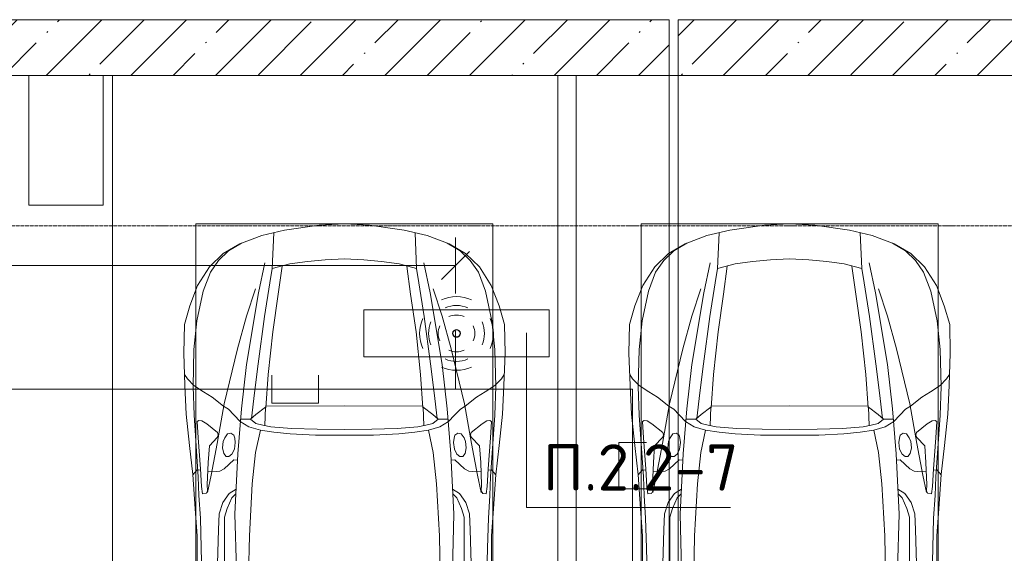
# Model space of a CAD drawing. Header units: millimetres. Extents: x -32229 to 288056, y -13689 to 125138.
# Tile 155 of 193: x 19185 to 24492, y 118485 to 121360. Entities that reach past the tile are written whole.
import ezdxf

# ---------------------------------------------------------------- set-up
doc = ezdxf.new("R2010")
doc.units = ezdxf.units.MM
doc.linetypes.add('ADSK_Линия сетки', pattern=[25, 20, -2.5, 0, -2.5])
for name, color, linetype, lineweight in [('A-ANNO-DIMS', 7, 'Continuous', 9), ('A-ANNO-DIMS-200', 7, 'Continuous', 9), ('A-ANNO-NOTE', 7, 'Continuous', 18), ('A-DETL-GENF', 7, 'Continuous', 18), ('A-DETL-THIN', 7, 'Continuous', 9), ('A-FLOR', 7, 'Continuous', 18), ('A-GENM', 7, 'Continuous', 18), ('A-WALL', 7, 'Continuous', 18), ('A-WALL-PATT', 7, 'Continuous', 40), ('C-PRKG', 7, 'Continuous', 18), ('G-ANNO-TEXT', 7, 'Continuous', 9), ('S-COLS', 7, 'Continuous', 18), ('S-GRID', 7, 'Continuous', 9)]:
    doc.layers.add(name, color=color, linetype=linetype, lineweight=lineweight)
doc.layers.add('A-DETL', color=7, linetype='Continuous', lineweight=9, true_color=0x00a600)
doc.styles.add('GOST Common_3', font='GOST_Common.ttf', dxfattribs={"width": 0.9, "height": 250})
doc.styles.add('ISOCPEUR', font='isocpeur.ttf', dxfattribs={"height": 250})
doc.dimstyles.new('ГОСТ_2_5_мм2', dxfattribs={"dimscale": 304.8, "dimtxt": 251.428749, "dimasz": 0.492126, "dimexe": 0.492126, "dimexo": 0.656168, "dimgap": 0.098425, "dimtad": 1, "dimdec": 0, "dimdsep": 46, "dimtxsty": 'GOST Common_3', "dimblk1": 'OBLIQUE', "dimblk2": 'OBLIQUE', "dimsah": 1, "dimcen": 0.09, "dimazin": 2, "dimtfac": 1, "dimtdec": 4, "dimtix": 1, "dimtmove": 0, "dimatfit": 3, "dimfxl": 1, "dimtvp": 1, "dimtolj": 1, "dimtzin": 0, "dimarcsym": 2})
pattern_1 = [(45, (0, 0), (-228.0985, 228.0985), []), (45, (228.1, 0), (-228.0985, 228.0985), [403.225, -80.645, 6.706, -73.939])]

# ---------------------------------------------------------------- blocks, each defined once
blk = doc.blocks.new('АР_Машиноместо - 4900x2400_М__5300х2500_-3113489--02 ЭО')
at = {"layer": 'A-DETL-GENF', "color": 253, "lineweight": 13, "true_color": 0xaaaaaa}
for p, q in [((927, 4466.6), (804.4, 4436.7)), ((1114.6, 4493), (927, 4466.6)), ((1250, 4500), (1114.6, 4493)), ((1250, 4500), (1385.4, 4493)), ((1385.4, 4493), (1573, 4466.6)), ((1573, 4466.6), (1695.6, 4436.7)), ((804.4, 4436.7), (686, 4391.6)), ((861.2, 4260.3), (869.3, 4451.1)), ((1638.8, 4260.3), (1630.7, 4451.1)), ((1695.6, 4436.7), (1814, 4391.6)), ((686, 4391.6), (596.3, 4340.6)), ((1814, 4391.6), (1903.7, 4340.6)), ((596.3, 4340.6), (522.5, 4267.9)), ((1146, 4306.7), (1050.4, 4297.3)), ((1250, 4312), (1146, 4306.7)), ((1250, 4312), (1354, 4306.7)), ((1354, 4306.7), (1449.6, 4297.3)), ((1903.7, 4340.6), (1977.5, 4267.9)), ((522.5, 4267.9), (458.6, 4167)), ((955.5, 4283.9), (861, 4259.4)), ((914, 4272.5), (893.6, 4121.6)), ((1050.4, 4297.3), (955.5, 4283.9)), ((1449.6, 4297.3), (1544.5, 4283.9)), ((1544.5, 4283.9), (1639, 4259.4)), ((1586, 4272.5), (1606.4, 4121.6)), ((1977.5, 4267.9), (2041.4, 4167)), ((458.6, 4167), (416.4, 4059.2)), ((2041.4, 4167), (2083.6, 4059.2)), ((893.6, 4121.6), (863.9, 3917.5)), ((1606.4, 4121.6), (1636.1, 3917.5)), ((416.4, 4059.2), (387.4, 3958.4)), ((2083.6, 4059.2), (2112.6, 3958.4)), ((387.4, 3958.4), (384, 3802.9)), ((2112.6, 3958.4), (2116, 3802.9)), ((863.9, 3917.5), (840.1, 3687.8)), ((1636.1, 3917.5), (1659.9, 3687.8)), ((384, 3802.9), (390.2, 3630)), ((2116, 3802.9), (2109.8, 3630)), ((403.8, 3665.5), (388.1, 3688.4)), ((438.6, 3629.8), (403.8, 3665.5)), ((840.1, 3687.8), (826.6, 3509.6)), ((1659.9, 3687.8), (1673.4, 3509.6)), ((2061.4, 3629.8), (2096.2, 3665.5)), ((2096.2, 3665.5), (2111.9, 3688.4)), ((390.2, 3630), (397.1, 3474.2)), ((491.4, 3594.2), (438.6, 3629.8)), ((2008.6, 3594.2), (2061.4, 3629.8)), ((2109.8, 3630), (2102.9, 3474.2)), ((537.9, 3567), (491.4, 3594.2)), ((598.3, 3518.6), (537.9, 3567)), ((1901.7, 3518.6), (1962.1, 3567)), ((1962.1, 3567), (2008.6, 3594.2)), ((624.9, 3501.2), (598.3, 3518.6)), ((676.4, 3260.1), (695.7, 3502.8)), ((773.2, 3472.4), (825.6, 3512.1)), ((825.6, 3512.1), (821, 3413)), ((1250, 3520.1), (827.2, 3517.2)), ((1250, 3520.1), (1672.8, 3517.2)), ((1674.4, 3512.1), (1679, 3413)), ((1726.8, 3472.4), (1674.4, 3512.1)), ((1823.6, 3260.1), (1804.3, 3502.8)), ((1875.1, 3501.2), (1901.7, 3518.6)), ((397.1, 3474.2), (415.7, 3305.9)), ((654.7, 3470.4), (624.9, 3501.2)), ((690.2, 3433.7), (654.7, 3470.4)), ((744.3, 3447), (773.2, 3472.4)), ((1755.7, 3447), (1726.8, 3472.4)), ((1809.8, 3433.7), (1845.3, 3470.4)), ((1845.3, 3470.4), (1875.1, 3501.2)), ((2102.9, 3474.2), (2084.3, 3305.9)), ((456.6, 3434.5), (466.2, 3441.1)), ((462.2, 3347.3), (456.6, 3434.5)), ((466.2, 3441.1), (481.5, 3439.1)), ((481.5, 3439.1), (508, 3422.8)), ((508, 3422.8), (566.8, 3375.1)), ((744.1, 3447.2), (691.3, 3447.2)), ((773, 3424.2), (744.1, 3447.2)), ((811.1, 3414.8), (773, 3424.2)), ((853.3, 3407.2), (811.1, 3414.8)), ((965.3, 3397.8), (853.3, 3407.2)), ((1102.5, 3394.3), (965.3, 3397.8)), ((1397.5, 3394.3), (1534.7, 3397.8)), ((1534.7, 3397.8), (1646.7, 3407.2)), ((1646.7, 3407.2), (1688.9, 3414.8)), ((1688.9, 3414.8), (1727, 3424.2)), ((1727, 3424.2), (1755.7, 3447)), ((1755.7, 3447.2), (1808.7, 3447.2)), ((1992, 3422.8), (1933.2, 3375.1)), ((2018.5, 3439.1), (1992, 3422.8)), ((2033.8, 3441.1), (2018.5, 3439.1)), ((2043.4, 3434.5), (2033.8, 3441.1)), ((2037.8, 3347.3), (2043.4, 3434.5)), ((474.8, 3179.9), (462.2, 3347.3)), ((564.6, 3349.7), (522.2, 3303.2)), ((569.7, 3360.7), (564.6, 3349.7)), ((566.8, 3375.1), (569.7, 3360.7)), ((597.1, 3327.4), (605.2, 3346.8)), ((605.2, 3346.8), (620, 3369.3)), ((620, 3369.3), (638.7, 3372.5)), ((638.7, 3372.5), (654.1, 3360.7)), ((654.1, 3360.7), (658.7, 3344.5)), ((658.7, 3344.5), (661.1, 3321.2)), ((1250, 3391.3), (1102.5, 3394.3)), ((1250, 3391.3), (1397.5, 3394.3)), ((1841.3, 3344.5), (1838.9, 3321.2)), ((1845.9, 3360.7), (1841.3, 3344.5)), ((1861.3, 3372.5), (1845.9, 3360.7)), ((1880, 3369.3), (1861.3, 3372.5)), ((1894.8, 3346.8), (1880, 3369.3)), ((1902.9, 3327.4), (1894.8, 3346.8)), ((1933.2, 3375.1), (1930.3, 3360.7)), ((1930.3, 3360.7), (1935.4, 3349.7)), ((1935.4, 3349.7), (1977.8, 3303.2)), ((2025.2, 3179.9), (2037.8, 3347.3)), ((415.7, 3305.9), (432.8, 3149.3)), ((522.2, 3303.2), (515.3, 3213.7)), ((593.6, 3292.5), (597.1, 3327.4)), ((599.8, 3262.3), (593.6, 3292.5)), ((661.1, 3321.2), (657.2, 3286.3)), ((1838.9, 3321.2), (1842.8, 3286.3)), ((1900.2, 3262.3), (1906.4, 3292.5)), ((1906.4, 3292.5), (1902.9, 3327.4)), ((1977.8, 3303.2), (1984.7, 3213.7)), ((2084.3, 3305.9), (2067.1, 3148.3)), ((612.1, 3245.7), (599.8, 3262.3)), ((626.8, 3246.1), (612.1, 3245.7)), ((643.2, 3259.9), (626.8, 3246.1)), ((657.2, 3286.3), (643.2, 3259.9)), ((659.3, 2936), (676.4, 3260.1)), ((1840.7, 2936), (1823.6, 3260.1)), ((1842.8, 3286.3), (1856.8, 3259.9)), ((1856.8, 3259.9), (1873.2, 3246.1)), ((1873.2, 3246.1), (1887.9, 3245.7)), ((1887.9, 3245.7), (1900.2, 3262.3)), ((515.3, 3213.7), (510.9, 3094.6)), ((654.5, 3228.1), (601.7, 3179.4)), ((674.6, 3227.6), (654.5, 3228.1)), ((1825.4, 3227.6), (1845.5, 3228.1)), ((1845.5, 3228.1), (1898.3, 3179.4)), ((1984.7, 3213.7), (1989.1, 3094.6)), ((432.8, 3149.3), (446, 2964.8)), ((456.9, 3174.2), (432.9, 3148.3)), ((475.2, 3173.5), (456.9, 3174.2)), ((480.8, 3085), (474.8, 3179.9)), ((558.4, 3165.4), (513.6, 3168)), ((579.5, 3167.7), (558.4, 3165.4)), ((601.7, 3179.4), (579.5, 3167.7)), ((1898.3, 3179.4), (1920.5, 3167.7)), ((1920.5, 3167.7), (1941.6, 3165.4)), ((1941.6, 3165.4), (1986.4, 3168)), ((2019.2, 3085), (2025.2, 3179.9)), ((2024.8, 3173.5), (2043.1, 3174.2)), ((2043.1, 3174.2), (2067.1, 3148.3)), ((2067.2, 3149.3), (2054, 2964.8)), ((485.6, 3046.1), (480.8, 3085)), ((510.9, 3094.6), (512.2, 3061.4)), ((1989.1, 3094.6), (1987.8, 3061.4)), ((2014.4, 3046.1), (2019.2, 3085)), ((504.5, 3046.6), (485.6, 3046.1)), ((512.2, 3061.4), (504.5, 3046.6)), ((665.1, 3046.1), (643.6, 3024.6)), ((1834.9, 3046.1), (1856.4, 3024.6)), ((1987.8, 3061.4), (1995.5, 3046.6)), ((1995.5, 3046.6), (2014.4, 3046.1)), ((643.6, 3024.6), (618.7, 2966.7)), ((1856.4, 3024.6), (1881.3, 2966.7)), ((446, 2964.8), (456.1, 2818.3)), ((618.7, 2966.7), (604.4, 2919.4)), ((604.4, 2919.4), (604.4, 2850.8)), ((667.8, 2638.3), (659.3, 2936)), ((1832.2, 2638.3), (1840.7, 2936)), ((1881.3, 2966.7), (1895.6, 2919.4)), ((1895.6, 2919.4), (1895.6, 2850.8)), ((2054, 2964.8), (2043.9, 2818.3)), ((456.1, 2818.3), (456.8, 2613.6)), ((604.4, 2850.8), (603.5, 2534.3)), ((1895.6, 2850.8), (1896.5, 2534.3)), ((2043.9, 2818.3), (2043.2, 2613.6))]:
    blk.add_line(p, q, dxfattribs=at)
at = {"layer": 'A-DETL-GENF', "color": 254, "lineweight": 13, "true_color": 0xd4d4d4}
for p, q in [((625, 4354.8), (571.5, 4303.1)), ((696.3, 4395.8), (625, 4354.8)), ((1803.7, 4395.8), (1875, 4354.8)), ((1875, 4354.8), (1928.5, 4303.1)), ((571.5, 4303.1), (527.8, 4239.8)), ((1928.5, 4303.1), (1972.2, 4239.8)), ((786.9, 4128.3), (821.1, 4289.8)), ((849, 4182.8), (861.2, 4260.3)), ((1651, 4182.8), (1638.8, 4260.3)), ((1713.1, 4128.3), (1678.9, 4289.8)), ((527.8, 4239.8), (488.6, 4138.1)), ((1972.2, 4239.8), (2011.4, 4138.1)), ((722.7, 4001.8), (771.7, 4149.8)), ((819.4, 4000.8), (849, 4182.8)), ((1680.6, 4000.8), (1651, 4182.8)), ((1777.3, 4001.8), (1728.3, 4149.8)), ((488.6, 4138.1), (454.7, 3976.8)), ((723.2, 3741.5), (786.9, 4128.3)), ((1776.8, 3741.5), (1713.1, 4128.3)), ((2011.4, 4138.1), (2045.3, 3976.8)), ((673.6, 3827.1), (722.7, 4001.8)), ((785.7, 3746.6), (819.4, 4000.8)), ((1714.3, 3746.6), (1680.6, 4000.8)), ((1826.4, 3827.1), (1777.3, 4001.8)), ((454.7, 3976.8), (438.6, 3823.4)), ((2045.3, 3976.8), (2061.4, 3823.4)), ((438.6, 3823.4), (434.2, 3623.7)), ((602.3, 3530.2), (673.6, 3827.1)), ((1897.7, 3530.2), (1826.4, 3827.1)), ((2061.4, 3823.4), (2065.8, 3623.7)), ((695.7, 3502.8), (723.2, 3741.5)), ((765.5, 3589.1), (785.7, 3746.6)), ((1734.5, 3589.1), (1714.3, 3746.6)), ((1804.3, 3502.8), (1776.8, 3741.5)), ((434.2, 3623.7), (439.5, 3468.5)), ((2065.8, 3623.7), (2060.5, 3468.5)), ((749.1, 3450.8), (765.5, 3589.1)), ((1750.9, 3450.8), (1734.5, 3589.1)), ((564, 3316.2), (602.3, 3530.2)), ((1936, 3316.2), (1897.7, 3530.2)), ((439.5, 3468.5), (462, 3136.6)), ((2060.5, 3468.5), (2038, 3136.6)), ((734.6, 3405.8), (688.5, 3435.5)), ((797.1, 3388.2), (734.6, 3405.8)), ((1702.9, 3388.2), (1765.4, 3405.8)), ((1765.4, 3405.8), (1811.5, 3435.5)), ((771.7, 3268.5), (797.1, 3388.2)), ((870, 3377.1), (797.1, 3388.2)), ((957.1, 3368.9), (870, 3377.1)), ((1093.5, 3360.7), (957.1, 3368.9)), ((1250, 3360.7), (1093.5, 3360.7)), ((1250, 3360.7), (1406.5, 3360.7)), ((1406.5, 3360.7), (1542.9, 3368.9)), ((1542.9, 3368.9), (1630, 3377.1)), ((1630, 3377.1), (1702.9, 3388.2)), ((1728.3, 3268.5), (1702.9, 3388.2)), ((532.7, 3145.9), (564, 3316.2)), ((1967.3, 3145.9), (1936, 3316.2)), ((752.8, 3099), (771.7, 3268.5)), ((1747.2, 3099), (1728.3, 3268.5)), ((462, 3136.6), (466.3, 3036.3)), ((512.5, 3053.2), (532.7, 3145.9)), ((1987.5, 3053.2), (1967.3, 3145.9)), ((2038, 3136.6), (2033.7, 3036.3)), ((737.8, 2818.3), (752.8, 3099)), ((1762.2, 2818.3), (1747.2, 3099)), ((466.3, 3036.3), (473.9, 2913.7)), ((595.2, 2997.9), (629, 3048.1)), ((629, 3048.1), (666.7, 3069.7)), ((1871, 3048.1), (1833.3, 3069.7)), ((1904.8, 2997.9), (1871, 3048.1)), ((2033.7, 3036.3), (2026.1, 2913.7)), ((575.7, 2937.4), (595.2, 2997.9)), ((1924.3, 2937.4), (1904.8, 2997.9)), ((571.6, 2853.3), (575.7, 2937.4)), ((1928.4, 2853.3), (1924.3, 2937.4)), ((473.9, 2913.7), (477.8, 2754.7)), ((2026.1, 2913.7), (2022.2, 2754.7)), ((564.4, 2580.5), (571.6, 2853.3)), ((733.8, 2606.7), (737.8, 2818.3)), ((1766.2, 2606.7), (1762.2, 2818.3)), ((1935.6, 2580.5), (1928.4, 2853.3)), ((477.8, 2754.7), (483.3, 2571.4)), ((2022.2, 2754.7), (2016.7, 2571.4))]:
    blk.add_line(p, q, dxfattribs=at)
at = {"layer": 'C-PRKG', "color": 253, "lineweight": 13, "true_color": 0xaaaaaa}
for p, q in [((0, 0), (0, 5300)), ((2500, 0), (2500, 5300)), ((450, 4500), (2050, 4500)), ((450, 800), (450, 4500)), ((2050, 800), (2050, 4500))]:
    blk.add_line(p, q, dxfattribs=at)
blk = doc.blocks.new('АР_Машиноместо - 4900x2400_М__5300х2500_-V74--02 ЭО')
at = {"layer": 'A-DETL-GENF', "color": 253, "lineweight": 13, "true_color": 0xaaaaaa}
for p, q in [((604.4, -2850.8), (603.5, -2534.3)), ((1895.6, -2850.8), (1896.5, -2534.3)), ((456.1, -2818.3), (456.8, -2613.6)), ((667.8, -2638.3), (659.3, -2936)), ((1832.2, -2638.3), (1840.7, -2936)), ((2043.9, -2818.3), (2043.2, -2613.6)), ((446, -2964.8), (456.1, -2818.3)), ((604.4, -2919.4), (604.4, -2850.8)), ((1895.6, -2919.4), (1895.6, -2850.8)), ((2054, -2964.8), (2043.9, -2818.3)), ((432.8, -3149.3), (446, -2964.8)), ((618.7, -2966.7), (604.4, -2919.4)), ((643.6, -3024.6), (618.7, -2966.7)), ((659.3, -2936), (676.4, -3260.1)), ((1840.7, -2936), (1823.6, -3260.1)), ((1856.4, -3024.6), (1881.3, -2966.7)), ((1881.3, -2966.7), (1895.6, -2919.4)), ((2067.2, -3149.3), (2054, -2964.8)), ((665.1, -3046.1), (643.6, -3024.6)), ((1834.9, -3046.1), (1856.4, -3024.6)), ((485.6, -3046.1), (480.8, -3085)), ((504.5, -3046.6), (485.6, -3046.1)), ((512.2, -3061.4), (504.5, -3046.6)), ((510.9, -3094.6), (512.2, -3061.4)), ((1987.8, -3061.4), (1995.5, -3046.6)), ((1989.1, -3094.6), (1987.8, -3061.4)), ((1995.5, -3046.6), (2014.4, -3046.1)), ((2014.4, -3046.1), (2019.2, -3085)), ((480.8, -3085), (474.8, -3179.9)), ((515.3, -3213.7), (510.9, -3094.6)), ((1984.7, -3213.7), (1989.1, -3094.6)), ((2019.2, -3085), (2025.2, -3179.9)), ((415.7, -3305.9), (432.8, -3149.3)), ((456.9, -3174.2), (432.9, -3148.3)), ((475.2, -3173.5), (456.9, -3174.2)), ((474.8, -3179.9), (462.2, -3347.3)), ((558.4, -3165.4), (513.6, -3168)), ((579.5, -3167.7), (558.4, -3165.4)), ((601.7, -3179.4), (579.5, -3167.7)), ((654.5, -3228.1), (601.7, -3179.4)), ((1845.5, -3228.1), (1898.3, -3179.4)), ((1898.3, -3179.4), (1920.5, -3167.7)), ((1920.5, -3167.7), (1941.6, -3165.4)), ((1941.6, -3165.4), (1986.4, -3168)), ((2024.8, -3173.5), (2043.1, -3174.2)), ((2025.2, -3179.9), (2037.8, -3347.3)), ((2043.1, -3174.2), (2067.1, -3148.3)), ((2084.3, -3305.9), (2067.1, -3148.3)), ((522.2, -3303.2), (515.3, -3213.7)), ((674.6, -3227.6), (654.5, -3228.1)), ((1825.4, -3227.6), (1845.5, -3228.1)), ((1977.8, -3303.2), (1984.7, -3213.7)), ((599.8, -3262.3), (593.6, -3292.5)), ((612.1, -3245.7), (599.8, -3262.3)), ((626.8, -3246.1), (612.1, -3245.7)), ((643.2, -3259.9), (626.8, -3246.1)), ((657.2, -3286.3), (643.2, -3259.9)), ((661.1, -3321.2), (657.2, -3286.3)), ((676.4, -3260.1), (695.7, -3502.8)), ((1823.6, -3260.1), (1804.3, -3502.8)), ((1838.9, -3321.2), (1842.8, -3286.3)), ((1842.8, -3286.3), (1856.8, -3259.9)), ((1856.8, -3259.9), (1873.2, -3246.1)), ((1873.2, -3246.1), (1887.9, -3245.7)), ((1887.9, -3245.7), (1900.2, -3262.3)), ((1900.2, -3262.3), (1906.4, -3292.5)), ((397.1, -3474.2), (415.7, -3305.9)), ((564.6, -3349.7), (522.2, -3303.2)), ((593.6, -3292.5), (597.1, -3327.4)), ((597.1, -3327.4), (605.2, -3346.8)), ((658.7, -3344.5), (661.1, -3321.2)), ((1841.3, -3344.5), (1838.9, -3321.2)), ((1902.9, -3327.4), (1894.8, -3346.8)), ((1906.4, -3292.5), (1902.9, -3327.4)), ((1935.4, -3349.7), (1977.8, -3303.2)), ((2102.9, -3474.2), (2084.3, -3305.9)), ((462.2, -3347.3), (456.6, -3434.5)), ((508, -3422.8), (566.8, -3375.1)), ((569.7, -3360.7), (564.6, -3349.7)), ((566.8, -3375.1), (569.7, -3360.7)), ((605.2, -3346.8), (620, -3369.3)), ((620, -3369.3), (638.7, -3372.5)), ((638.7, -3372.5), (654.1, -3360.7)), ((654.1, -3360.7), (658.7, -3344.5)), ((1102.5, -3394.3), (965.3, -3397.8)), ((1250, -3391.3), (1102.5, -3394.3)), ((1250, -3391.3), (1397.5, -3394.3)), ((1397.5, -3394.3), (1534.7, -3397.8)), ((1845.9, -3360.7), (1841.3, -3344.5)), ((1861.3, -3372.5), (1845.9, -3360.7)), ((1880, -3369.3), (1861.3, -3372.5)), ((1894.8, -3346.8), (1880, -3369.3)), ((1930.3, -3360.7), (1935.4, -3349.7)), ((1933.2, -3375.1), (1930.3, -3360.7)), ((1992, -3422.8), (1933.2, -3375.1)), ((2037.8, -3347.3), (2043.4, -3434.5)), ((456.6, -3434.5), (466.2, -3441.1)), ((466.2, -3441.1), (481.5, -3439.1)), ((481.5, -3439.1), (508, -3422.8)), ((690.2, -3433.7), (654.7, -3470.4)), ((744.1, -3447.2), (691.3, -3447.2)), ((773, -3424.2), (744.1, -3447.2)), ((744.3, -3447), (773.2, -3472.4)), ((811.1, -3414.8), (773, -3424.2)), ((853.3, -3407.2), (811.1, -3414.8)), ((825.6, -3512.1), (821, -3413)), ((965.3, -3397.8), (853.3, -3407.2)), ((1534.7, -3397.8), (1646.7, -3407.2)), ((1646.7, -3407.2), (1688.9, -3414.8)), ((1674.4, -3512.1), (1679, -3413)), ((1688.9, -3414.8), (1727, -3424.2)), ((1755.7, -3447), (1726.8, -3472.4)), ((1727, -3424.2), (1755.7, -3447)), ((1755.7, -3447.2), (1808.7, -3447.2)), ((1809.8, -3433.7), (1845.3, -3470.4)), ((2018.5, -3439.1), (1992, -3422.8)), ((2033.8, -3441.1), (2018.5, -3439.1)), ((2043.4, -3434.5), (2033.8, -3441.1)), ((390.2, -3630), (397.1, -3474.2)), ((624.9, -3501.2), (598.3, -3518.6)), ((654.7, -3470.4), (624.9, -3501.2)), ((773.2, -3472.4), (825.6, -3512.1)), ((1726.8, -3472.4), (1674.4, -3512.1)), ((1845.3, -3470.4), (1875.1, -3501.2)), ((1875.1, -3501.2), (1901.7, -3518.6)), ((2109.8, -3630), (2102.9, -3474.2)), ((598.3, -3518.6), (537.9, -3567)), ((840.1, -3687.8), (826.6, -3509.6)), ((1250, -3520.1), (827.2, -3517.2)), ((1250, -3520.1), (1672.8, -3517.2)), ((1659.9, -3687.8), (1673.4, -3509.6)), ((1901.7, -3518.6), (1962.1, -3567)), ((491.4, -3594.2), (438.6, -3629.8)), ((537.9, -3567), (491.4, -3594.2)), ((1962.1, -3567), (2008.6, -3594.2)), ((2008.6, -3594.2), (2061.4, -3629.8)), ((384, -3802.9), (390.2, -3630)), ((438.6, -3629.8), (403.8, -3665.5)), ((2061.4, -3629.8), (2096.2, -3665.5)), ((2116, -3802.9), (2109.8, -3630)), ((403.8, -3665.5), (388.1, -3688.4)), ((863.9, -3917.5), (840.1, -3687.8)), ((1636.1, -3917.5), (1659.9, -3687.8)), ((2096.2, -3665.5), (2111.9, -3688.4)), ((387.4, -3958.4), (384, -3802.9)), ((2112.6, -3958.4), (2116, -3802.9)), ((893.6, -4121.6), (863.9, -3917.5)), ((1606.4, -4121.6), (1636.1, -3917.5)), ((416.4, -4059.2), (387.4, -3958.4)), ((2083.6, -4059.2), (2112.6, -3958.4)), ((458.6, -4167), (416.4, -4059.2)), ((2041.4, -4167), (2083.6, -4059.2)), ((914, -4272.5), (893.6, -4121.6)), ((1586, -4272.5), (1606.4, -4121.6)), ((522.5, -4267.9), (458.6, -4167)), ((1977.5, -4267.9), (2041.4, -4167)), ((596.3, -4340.6), (522.5, -4267.9)), ((955.5, -4283.9), (861, -4259.4)), ((861.2, -4260.3), (869.3, -4451.1)), ((1050.4, -4297.3), (955.5, -4283.9)), ((1146, -4306.7), (1050.4, -4297.3)), ((1354, -4306.7), (1449.6, -4297.3)), ((1449.6, -4297.3), (1544.5, -4283.9)), ((1544.5, -4283.9), (1639, -4259.4)), ((1638.8, -4260.3), (1630.7, -4451.1)), ((1903.7, -4340.6), (1977.5, -4267.9)), ((686, -4391.6), (596.3, -4340.6)), ((1250, -4312), (1146, -4306.7)), ((1250, -4312), (1354, -4306.7)), ((1814, -4391.6), (1903.7, -4340.6)), ((804.4, -4436.7), (686, -4391.6)), ((1695.6, -4436.7), (1814, -4391.6)), ((927, -4466.6), (804.4, -4436.7)), ((1573, -4466.6), (1695.6, -4436.7)), ((1114.6, -4493), (927, -4466.6)), ((1250, -4500), (1114.6, -4493)), ((1250, -4500), (1385.4, -4493)), ((1385.4, -4493), (1573, -4466.6))]:
    blk.add_line(p, q, dxfattribs=at)
at = {"layer": 'A-DETL-GENF', "color": 254, "lineweight": 13, "true_color": 0xd4d4d4}
for p, q in [((477.8, -2754.7), (483.3, -2571.4)), ((564.4, -2580.5), (571.6, -2853.3)), ((1935.6, -2580.5), (1928.4, -2853.3)), ((2022.2, -2754.7), (2016.7, -2571.4)), ((733.8, -2606.7), (737.8, -2818.3)), ((1766.2, -2606.7), (1762.2, -2818.3)), ((473.9, -2913.7), (477.8, -2754.7)), ((2026.1, -2913.7), (2022.2, -2754.7)), ((571.6, -2853.3), (575.7, -2937.4)), ((737.8, -2818.3), (752.8, -3099)), ((1762.2, -2818.3), (1747.2, -3099)), ((1928.4, -2853.3), (1924.3, -2937.4)), ((466.3, -3036.3), (473.9, -2913.7)), ((2033.7, -3036.3), (2026.1, -2913.7)), ((575.7, -2937.4), (595.2, -2997.9)), ((1924.3, -2937.4), (1904.8, -2997.9)), ((595.2, -2997.9), (629, -3048.1)), ((1904.8, -2997.9), (1871, -3048.1)), ((462, -3136.6), (466.3, -3036.3)), ((512.5, -3053.2), (532.7, -3145.9)), ((629, -3048.1), (666.7, -3069.7)), ((1871, -3048.1), (1833.3, -3069.7)), ((1987.5, -3053.2), (1967.3, -3145.9)), ((2038, -3136.6), (2033.7, -3036.3)), ((752.8, -3099), (771.7, -3268.5)), ((1747.2, -3099), (1728.3, -3268.5)), ((439.5, -3468.5), (462, -3136.6)), ((532.7, -3145.9), (564, -3316.2)), ((1967.3, -3145.9), (1936, -3316.2)), ((2060.5, -3468.5), (2038, -3136.6)), ((771.7, -3268.5), (797.1, -3388.2)), ((1728.3, -3268.5), (1702.9, -3388.2)), ((564, -3316.2), (602.3, -3530.2)), ((1936, -3316.2), (1897.7, -3530.2)), ((797.1, -3388.2), (734.6, -3405.8)), ((870, -3377.1), (797.1, -3388.2)), ((957.1, -3368.9), (870, -3377.1)), ((1093.5, -3360.7), (957.1, -3368.9)), ((1250, -3360.7), (1093.5, -3360.7)), ((1250, -3360.7), (1406.5, -3360.7)), ((1406.5, -3360.7), (1542.9, -3368.9)), ((1542.9, -3368.9), (1630, -3377.1)), ((1630, -3377.1), (1702.9, -3388.2)), ((1702.9, -3388.2), (1765.4, -3405.8)), ((734.6, -3405.8), (688.5, -3435.5)), ((1765.4, -3405.8), (1811.5, -3435.5)), ((434.2, -3623.7), (439.5, -3468.5)), ((749.1, -3450.8), (765.5, -3589.1)), ((1750.9, -3450.8), (1734.5, -3589.1)), ((2065.8, -3623.7), (2060.5, -3468.5)), ((602.3, -3530.2), (673.6, -3827.1)), ((695.7, -3502.8), (723.2, -3741.5)), ((1804.3, -3502.8), (1776.8, -3741.5)), ((1897.7, -3530.2), (1826.4, -3827.1)), ((765.5, -3589.1), (785.7, -3746.6)), ((1734.5, -3589.1), (1714.3, -3746.6)), ((438.6, -3823.4), (434.2, -3623.7)), ((2061.4, -3823.4), (2065.8, -3623.7)), ((723.2, -3741.5), (786.9, -4128.3)), ((785.7, -3746.6), (819.4, -4000.8)), ((1714.3, -3746.6), (1680.6, -4000.8)), ((1776.8, -3741.5), (1713.1, -4128.3)), ((454.7, -3976.8), (438.6, -3823.4)), ((673.6, -3827.1), (722.7, -4001.8)), ((1826.4, -3827.1), (1777.3, -4001.8)), ((2045.3, -3976.8), (2061.4, -3823.4)), ((488.6, -4138.1), (454.7, -3976.8)), ((2011.4, -4138.1), (2045.3, -3976.8)), ((722.7, -4001.8), (771.7, -4149.8)), ((819.4, -4000.8), (849, -4182.8)), ((1680.6, -4000.8), (1651, -4182.8)), ((1777.3, -4001.8), (1728.3, -4149.8)), ((527.8, -4239.8), (488.6, -4138.1)), ((786.9, -4128.3), (821.1, -4289.8)), ((1713.1, -4128.3), (1678.9, -4289.8)), ((1972.2, -4239.8), (2011.4, -4138.1)), ((849, -4182.8), (861.2, -4260.3)), ((1651, -4182.8), (1638.8, -4260.3)), ((571.5, -4303.1), (527.8, -4239.8)), ((1928.5, -4303.1), (1972.2, -4239.8)), ((625, -4354.8), (571.5, -4303.1)), ((1875, -4354.8), (1928.5, -4303.1)), ((696.3, -4395.8), (625, -4354.8)), ((1803.7, -4395.8), (1875, -4354.8))]:
    blk.add_line(p, q, dxfattribs=at)
at = {"layer": 'C-PRKG', "color": 253, "lineweight": 13, "true_color": 0xaaaaaa}
for p, q in [((2500, 0), (2500, -5300)), ((450, -800), (450, -4500)), ((2050, -800), (2050, -4500)), ((450, -4500), (2050, -4500)), ((1900, -5300), (1850, -5300))]:
    blk.add_line(p, q, dxfattribs=at)
blk = doc.blocks.new('АР-Заполнение деф_ шва - Д_ш_-4425143--02 ЭО')
at = {"layer": 'A-GENM', "color": 253, "lineweight": 13, "true_color": 0xaaaaaa}
for p, q in [((0, 25), (24910, 25)), ((0, -25), (24910, -25))]:
    blk.add_line(p, q, dxfattribs=at)
blk = doc.blocks.new('Наметкина 10_РД_АР_П_rvt-1--02 ЭО')
at = {"layer": 'A-WALL-PATT', "lineweight": 5, "true_color": 0xaaaaaa}
h = blk.add_hatch(dxfattribs=at)
h.set_pattern_fill('FP_3', color=253, style=0, pattern_type=2)
h.set_pattern_definition(pattern_1)
h.paths.add_polyline_path([(22685.3, 121060), (22685.3, 121360), (18985.3, 121360), (18985.3, 121060), (19635.3, 121060)])
h = blk.add_hatch(dxfattribs=at)
h.set_pattern_fill('FP_3', color=253, style=0, pattern_type=2)
h.set_pattern_definition(pattern_1)
h.paths.add_polyline_path([(24735.3, 121060), (24735.3, 121360), (22735.3, 121360), (22735.3, 121060), (23051.2, 121060)])
at = {"layer": 'A-FLOR', "color": 253, "lineweight": 13, "true_color": 0xaaaaaa}
for p, q in [((22685.3, 115460), (22685.3, 121060)), ((22735.3, 121060), (22735.3, 115460))]:
    blk.add_line(p, q, dxfattribs=at)
at = {"layer": 'A-WALL', "color": 253, "lineweight": 13, "true_color": 0xaaaaaa}
for p, q in [((22685.3, 121360), (18985.3, 121360)), ((22685.3, 121060), (22685.3, 121360)), ((24735.3, 121360), (22735.3, 121360)), ((22735.3, 121360), (22735.3, 121060)), ((18985.3, 121060), (19235.3, 121060)), ((19235.3, 121060), (19635.3, 121060)), ((19635.3, 121060), (22685.3, 121060)), ((22735.3, 121060), (24735.3, 121060))]:
    blk.add_line(p, q, dxfattribs=at)
at = {"layer": 'S-COLS', "color": 253, "lineweight": 15, "true_color": 0xaaaaaa}
for p, q in [((19635.3, 121060), (19235.3, 121060)), ((19235.3, 121060), (19235.3, 120360)), ((19635.3, 120360), (19635.3, 121060)), ((19235.3, 120360), (19635.3, 120360))]:
    blk.add_line(p, q, dxfattribs=at)
at = {"layer": 'A-GENM', "color": 253, "lineweight": 13, "true_color": 0xaaaaaa, "rotation": 270}
blk.add_blockref('АР-Заполнение деф_ шва - Д_ш_-4425143--02 ЭО', (22710.3, 121060), dxfattribs=at)
at = {"layer": 'C-PRKG', "color": 253, "lineweight": 13, "true_color": 0xaaaaaa}
blk.add_blockref('АР_Машиноместо - 4900x2400_М__5300х2500_-3113489--02 ЭО', (19685.3, 115760), dxfattribs=at)
at = {"layer": 'C-PRKG', "color": 253, "lineweight": 13, "true_color": 0xaaaaaa, "rotation": 180}
blk.add_blockref('АР_Машиноместо - 4900x2400_М__5300х2500_-V74--02 ЭО', (24585.3, 115760), dxfattribs=at)
blk = doc.blocks.new('DIMBLOCK95--02 ЭО')
at = {"layer": 'A-ANNO-DIMS-200'}
for p, q in [((15534.3, 119871.7), (15534.3, 120186)), ((21534.6, 119884.3), (21534.6, 120186)), ((15534.3, 120036), (15609.3, 120111)), ((21534.6, 120036), (21609.6, 120111)), ((15534.3, 120036), (15459.3, 119961)), ((15534.3, 120036), (21534.6, 120036)), ((15534.3, 120036), (15534.3, 119871.7)), ((21534.6, 120036), (21459.6, 119961)), ((21534.6, 120036), (21534.6, 119884.3))]:
    blk.add_line(p, q, dxfattribs=at)
at = {"layer": 'A-ANNO-DIMS-200', "color": 0, "insert": (18219.1, 120392.7), "char_height": 250, "width": 756.843, "attachment_point": 1, "line_spacing_factor": 1.022761, "style": 'GOST Common_3'}
blk.add_mtext('6000', dxfattribs=at)
blk = doc.blocks.new('_Oblique')
at = {"color": 0, "linetype": 'ByBlock', "lineweight": -2}
blk.add_line((-0.5, -0.5), (0.5, 0.5), dxfattribs=at)

msp = doc.modelspace()

# ---------------------------------------------------------------- linework, layer by layer
at = {"layer": 'A-ANNO-NOTE', "color": 5, "lineweight": 9, "true_color": 0x0000ff}
for p, q in [((21039.6, 119796.2), (22039.6, 119796.2)), ((21039.6, 119543.5), (21039.6, 119796.2)), ((22039.6, 119796.2), (22039.6, 119543.5)), ((22039.6, 119543.5), (21039.6, 119543.5))]:
    msp.add_line(p, q, dxfattribs=at)
for centre in [(21538.7, 119669.7), (21539.6, 119670.6), (21539.6, 119668.8), (21540.5, 119669.7)]:
    msp.add_circle(centre, 20, dxfattribs=at)
for centre, radius, start, end in [((21539.6, 119668.8), 199.6, 66, 114), ((21539.6, 119668.8), 151.5, 66, 114), ((21540.5, 119669.7), 199.6, 156, 204), ((21540.5, 119669.7), 151.5, 156, 204), ((21539.6, 119668.8), 99.8, 66, 114), ((21538.7, 119669.7), 151.5, 336, 24), ((21538.7, 119669.7), 199.6, 336, 24), ((21540.5, 119669.7), 99.8, 156, 204), ((21538.7, 119669.7), 99.8, 336, 24), ((21539.6, 119670.6), 99.8, 246, 294), ((21539.6, 119670.6), 151.5, 246, 294), ((21539.6, 119670.6), 199.6, 246, 294)]:
    msp.add_arc(centre, radius, start, end, dxfattribs=at)
at = {"layer": 'A-DETL', "color": 5, "true_color": 0x0000ff}
for p, q in [((21534.6, 119684.3), (21534.6, 119369.3)), ((20545.1, 119444.3), (20545.1, 119294.3)), ((20795.1, 119294.3), (20795.1, 119444.3)), ((22488.8, 119369.3), (-19465.2, 119369.3)), ((22488.8, 96292.2), (22488.8, 119369.3)), ((20545.1, 119294.3), (20795.1, 119294.3)), ((22563.8, 119082.6), (22413.8, 119082.6)), ((22413.8, 119082.6), (22413.8, 118832.6)), ((22413.8, 118832.6), (22563.8, 118832.6))]:
    msp.add_line(p, q, dxfattribs=at)
at = {"layer": 'A-DETL-THIN'}
for p, q in [((21916.8, 119672.6), (21916.8, 118732.6)), ((21916.8, 118732.6), (23016.8, 118732.6))]:
    msp.add_line(p, q, dxfattribs=at)
at = {"layer": 'S-GRID', "color": 253, "linetype": 'ADSK_Линия сетки', "true_color": 0xaaaaaa}
msp.add_line((131381.2, 120250), (-30593.4, 120250), dxfattribs=at)

# ---------------------------------------------------------------- block references
at = {"lineweight": 5}
msp.add_blockref('Наметкина 10_РД_АР_П_rvt-1--02 ЭО', (0, 0), dxfattribs=at)

# ---------------------------------------------------------------- texts
at = {"layer": 'G-ANNO-TEXT', "insert": (22004.5, 119072.9), "char_height": 250, "width": 1068.58, "attachment_point": 1, "line_spacing_factor": 1.139951, "style": 'ISOCPEUR'}
msp.add_mtext('\\pt600,1200,1800,2400,3000,3600,4200,4800,5400,6000,6600,7200,7800,8400,9000,9600,10200,10800,11400,12000,12600,13200,13800,14400,15000,15600,16200,16800,17400,18000,18600,19200;П.2.2-7', dxfattribs=at)

# ---------------------------------------------------------------- dimensions: what is measured, and where the dimension line sits
at = {"layer": 'A-ANNO-DIMS'}
dim = msp.add_linear_dim(base=(21534.6, 120036), p1=(15534.3, 119671.7), p2=(21534.6, 119684.3), dimstyle='ГОСТ_2_5_мм2', override={"dimpost": '<>', "dimfxl": 6000.366942}, dxfattribs=at)
dim.commit()
dim.dimension.update_dxf_attribs({"geometry": 'DIMBLOCK95--02 ЭО', "text_midpoint": (18534.5, 120191)})

doc.saveas('drawing.dxf')
